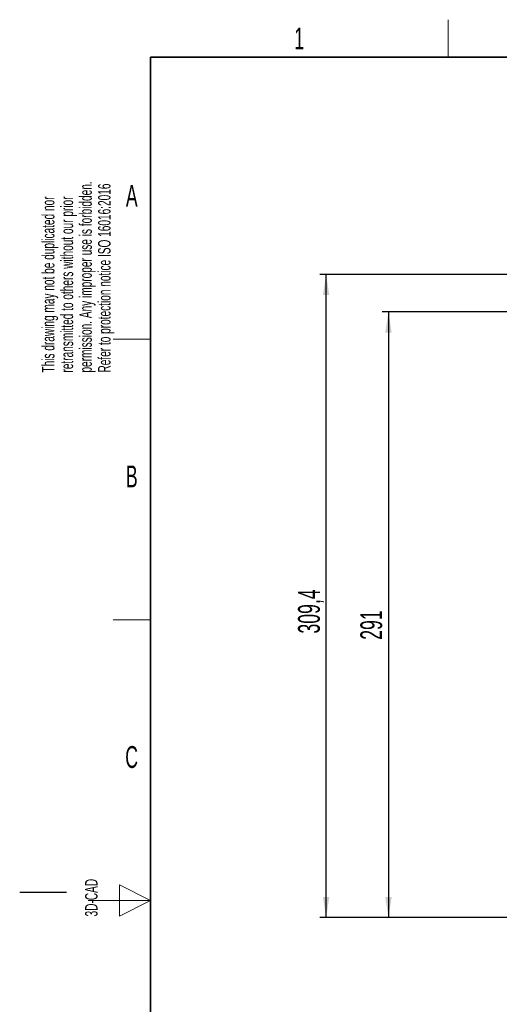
# Model space of a CAD drawing. Header units: millimetres. Extents: x 5 to 418, y 2 to 292.
# Tile 4 of 13: x 5 to 82, y 131 to 288. Entities that reach past the tile are written whole.
import ezdxf

# ---------------------------------------------------------------- set-up
doc = ezdxf.new("R2010")
doc.units = ezdxf.units.MM
doc.layers.add('SLD-0', color=7, linetype='Continuous')
doc.styles.add('SLDTEXTSTYLE0', font='TXT', dxfattribs={"width": 0.605})
doc.dimstyles.new('SLDDIMSTYLE1', dxfattribs={"dimtxt": 3.5, "dimasz": 3.302, "dimexe": 0, "dimexo": 0.0625, "dimgap": 0.875, "dimtad": 1, "dimdec": 0, "dimlfac": 3, "dimrnd": 1e-09, "dimzin": 12, "dimdsep": 46, "dimtxsty": 'SLDTEXTSTYLE0', "dimsah": 1, "dimcen": 0.09, "dimadec": 0, "dimazin": 3, "dimtfac": 1, "dimtofl": 0, "dimtmove": 0, "dimatfit": 3, "dimfxl": 1, "dimfrac": 2, "dimtolj": 1, "dimtzin": 12, "dimarcsym": 0})
doc.dimstyles.new('SLDDIMSTYLE2', dxfattribs={"dimtxt": 3.5, "dimasz": 3.302, "dimexe": 0, "dimexo": 0.0625, "dimgap": 0.875, "dimtad": 1, "dimlfac": 3, "dimrnd": 1e-09, "dimzin": 12, "dimdsep": 46, "dimtxsty": 'SLDTEXTSTYLE0', "dimsah": 1, "dimcen": 0.09, "dimadec": 0, "dimazin": 3, "dimtfac": 1, "dimtofl": 0, "dimtmove": 0, "dimatfit": 3, "dimfxl": 1, "dimfrac": 2, "dimtolj": 1, "dimtzin": 12, "dimarcsym": 0})

# ---------------------------------------------------------------- blocks, each defined once
blk = doc.blocks.new('SW_NOTE_0')
at = {"layer": 'SLD-0', "color": 0, "char_height": 2, "attachment_point": 1, "rotation": 90, "style": 'SLDTEXTSTYLE0'}
for s, insert in [('permission. Any improper use is forbidden.', (3.42, 0)), ('retransmitted to others without our prior', (0.42, 0)), ('Refer to protection notice ISO 16016:2016', (6.42, 0)), ('This drawing may not be duplicated nor', (-2.58, 0))]:
    blk.add_mtext(s, dxfattribs=dict(at, insert=insert))
blk = doc.blocks.new('_D_1')
at = {"layer": 'SLD-0', "color": 7}
for p, q in [((102.67, 241.63), (63.17, 241.63)), ((64.17, 241.63), (64.17, 144.5)), ((93.21, 144.5), (63.17, 144.5))]:
    blk.add_line(p, q, dxfattribs=at)
for points in [[(64.17, 241.63), (63.66, 238.33), (64.68, 238.33)], [(64.17, 144.5), (64.68, 147.8), (63.66, 147.8)]]:
    blk.add_solid(points, dxfattribs=at)
at = {"layer": 'SLD-0', "color": 7, "insert": (59.66, 189.05), "char_height": 3.5, "attachment_point": 1, "rotation": 90, "style": 'SLDTEXTSTYLE0'}
blk.add_mtext('291', dxfattribs=at)
blk = doc.blocks.new('_D_6')
at = {"layer": 'SLD-0', "color": 7}
for p, q in [((105.51, 247.63), (53.17, 247.63)), ((54.17, 144.5), (54.17, 247.63)), ((93.21, 144.5), (53.17, 144.5))]:
    blk.add_line(p, q, dxfattribs=at)
for points in [[(54.17, 247.63), (53.66, 244.33), (54.68, 244.33)], [(54.17, 144.5), (54.68, 147.8), (53.66, 147.8)]]:
    blk.add_solid(points, dxfattribs=at)
at = {"layer": 'SLD-0', "color": 7, "insert": (49.66, 190.05), "char_height": 3.5, "attachment_point": 1, "rotation": 90, "style": 'SLDTEXTSTYLE0'}
blk.add_mtext('309,4', dxfattribs=at)

msp = doc.modelspace()

# ---------------------------------------------------------------- linework, layer by layer
at = {"layer": 'SLD-0', "lineweight": 18}
for p, q in [((73.75, 282.5), (73.75, 288.5)), ((20, 237.25), (26, 237.25)), ((20, 192.25), (26, 192.25)), ((26, 147.25), (21, 149.75)), ((21, 149.75), (21, 144.75)), ((16, 147.25), (26, 147.25)), ((21, 144.75), (26, 147.25))]:
    msp.add_line(p, q, dxfattribs=at)
at = {"layer": 'SLD-0', "lineweight": 35}
for p, q in [((408, 282.5), (26, 282.5)), ((26, 282.5), (26, 12))]:
    msp.add_line(p, q, dxfattribs=at)
at = {"layer": 'SLD-0'}
msp.add_line((12.5, 148.5), (5, 148.5), dxfattribs=at)

# ---------------------------------------------------------------- block references
msp.add_blockref('SW_NOTE_0', (11.1564, 231.9088), dxfattribs=at)

# ---------------------------------------------------------------- texts
at = {"layer": 'SLD-0', "char_height": 3.5, "attachment_point": 2, "style": 'SLDTEXTSTYLE0'}
for s, insert in [('1', (49.8527, 287.243)), ('A', (22.9816, 262.0011)), ('B', (22.9816, 217.0011)), ('C', (22.9597, 172.0011))]:
    msp.add_mtext(s, dxfattribs=dict(at, insert=insert))
at = {"layer": 'SLD-0', "insert": (15.4939, 144.6806), "char_height": 2, "attachment_point": 1, "rotation": 90, "style": 'SLDTEXTSTYLE0'}
msp.add_mtext('3D-CAD', dxfattribs=at)

# ---------------------------------------------------------------- dimensions: what is measured, and where the dimension line sits
at = {"layer": 'SLD-0', "color": 7}
for base, p1, p2, dimstyle, picture, middle in [((54.172, 247.6293), (93.2054, 144.496), (105.5054, 247.6293), 'SLDDIMSTYLE2', '_D_6', (54.172, 196.0627)), ((64.172, 144.496), (102.672, 241.6293), (93.2054, 144.496), 'SLDDIMSTYLE1', '_D_1', (64.172, 193.0627))]:
    dim = msp.add_linear_dim(base=base, p1=p1, p2=p2, angle=90, dimstyle=dimstyle, dxfattribs=at)
    dim.commit()
    dim.dimension.update_dxf_attribs({"geometry": picture, "text_midpoint": middle, "dimtype": 160})

doc.saveas('drawing.dxf')
